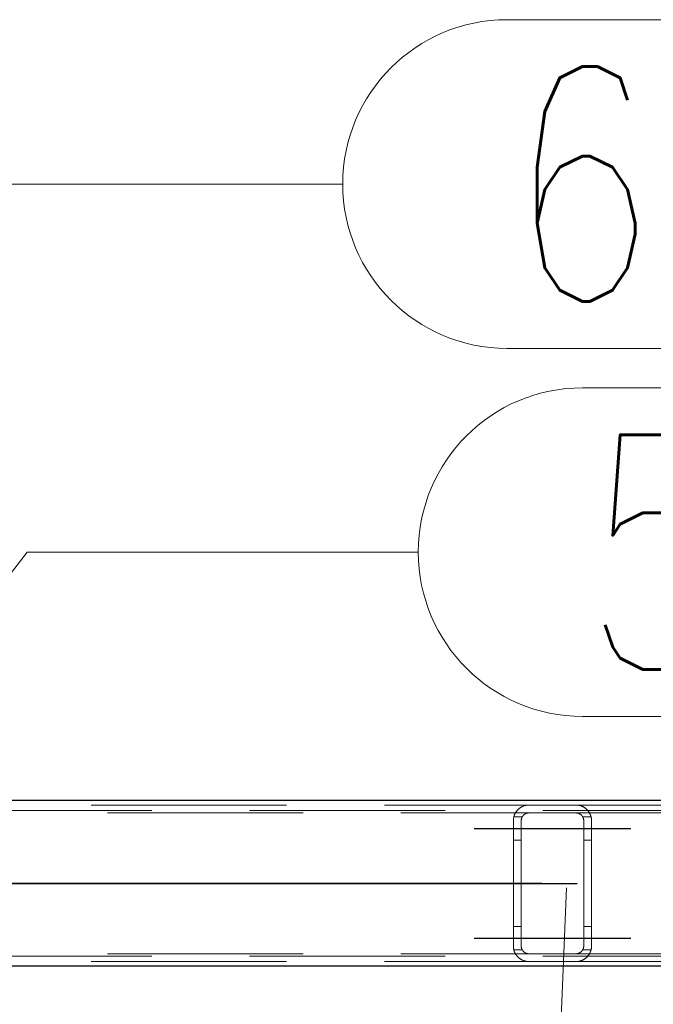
# Model space of a CAD drawing. Header units: millimetres. Extents: x -851 to 2, y 9346 to 10016.
# Tile 137 of 256: x -630.68 to -622.58, y 9574.24 to 9586.83. Entities that reach past the tile are written whole.
import ezdxf

# ---------------------------------------------------------------- set-up
doc = ezdxf.new("R2010")
doc.units = ezdxf.units.MM
doc.header["$LTSCALE"] = 10
doc.linetypes.add('HIDDEN', pattern=[0.375, 0.25, -0.125])
doc.linetypes.add('MITTE', pattern=[2, 1.25, -0.25, 0.25, -0.25])
for name, color, linetype, lineweight in [('PS_Hidden', 2, 'HIDDEN', 9), ('PS_Pos', 1, 'Continuous', 15), ('PS_Shape', 161, 'Continuous', 30), ('PS_SOLID', 7, 'Continuous', 30)]:
    doc.layers.add(name, color=color, linetype=linetype, lineweight=lineweight)
doc.layers.add('PS_Mid', color=5, linetype='MITTE')
doc.styles.add('simplex', font='simplex.shx', dxfattribs={"width": 0.75})

# ---------------------------------------------------------------- blocks, each defined once
blk = doc.blocks.new('*X706')
at = {"layer": 'PS_Hidden', "color": 2, "linetype": 'HIDDEN'}
for p, q in [((-633.517, 9576.79), (-624.168, 9576.79)), ((-624.299, 9576.742), (-624.296, 9576.745)), ((-624.296, 9576.745), (-624.292, 9576.747)), ((-624.292, 9576.747), (-624.289, 9576.75)), ((-624.289, 9576.75), (-624.285, 9576.753)), ((-624.285, 9576.753), (-624.281, 9576.756)), ((-624.281, 9576.756), (-624.277, 9576.758)), ((-624.277, 9576.758), (-624.273, 9576.761)), ((-624.273, 9576.761), (-624.268, 9576.763)), ((-624.268, 9576.763), (-624.264, 9576.766)), ((-624.264, 9576.766), (-624.259, 9576.768)), ((-624.259, 9576.768), (-624.255, 9576.771)), ((-624.255, 9576.771), (-624.25, 9576.773)), ((-624.25, 9576.773), (-624.245, 9576.775)), ((-624.245, 9576.775), (-624.24, 9576.777)), ((-624.24, 9576.777), (-624.234, 9576.779)), ((-624.234, 9576.779), (-624.229, 9576.781)), ((-624.229, 9576.781), (-624.223, 9576.783)), ((-624.223, 9576.783), (-624.218, 9576.784)), ((-624.218, 9576.784), (-624.211, 9576.786)), ((-624.211, 9576.786), (-624.205, 9576.787)), ((-624.205, 9576.787), (-624.198, 9576.788)), ((-624.198, 9576.788), (-624.191, 9576.789)), ((-624.191, 9576.789), (-624.183, 9576.79)), ((-624.183, 9576.79), (-624.176, 9576.79)), ((-624.176, 9576.79), (-624.168, 9576.79)), ((-624.168, 9576.79), (-623.568, 9576.79)), ((-623.568, 9576.79), (-614.168, 9576.79)), ((-623.568, 9576.79), (-623.561, 9576.79)), ((-623.561, 9576.79), (-623.554, 9576.79)), ((-623.554, 9576.79), (-623.547, 9576.789)), ((-623.547, 9576.789), (-623.54, 9576.788)), ((-623.54, 9576.788), (-623.533, 9576.787)), ((-623.533, 9576.787), (-623.526, 9576.786)), ((-623.526, 9576.786), (-623.519, 9576.784)), ((-623.519, 9576.784), (-623.513, 9576.783)), ((-623.513, 9576.783), (-623.507, 9576.781)), ((-623.507, 9576.781), (-623.502, 9576.779)), ((-623.502, 9576.779), (-623.497, 9576.777)), ((-623.497, 9576.777), (-623.492, 9576.775)), ((-623.492, 9576.775), (-623.487, 9576.773)), ((-623.487, 9576.773), (-623.482, 9576.771)), ((-623.482, 9576.771), (-623.477, 9576.768)), ((-623.477, 9576.768), (-623.472, 9576.766)), ((-623.472, 9576.766), (-623.468, 9576.763)), ((-623.468, 9576.763), (-623.463, 9576.76)), ((-623.463, 9576.76), (-623.459, 9576.758)), ((-623.459, 9576.758), (-623.455, 9576.755)), ((-623.455, 9576.755), (-623.451, 9576.752)), ((-623.451, 9576.752), (-623.447, 9576.749)), ((-623.447, 9576.749), (-623.443, 9576.746)), ((-623.443, 9576.746), (-623.439, 9576.743)), ((-486.492, 9576.72), (-781.692, 9576.72)), ((-633.308, 9576.69), (-624.168, 9576.69)), ((-624.367, 9576.615), (-624.366, 9576.619)), ((-624.366, 9576.619), (-624.365, 9576.624)), ((-624.365, 9576.629), (-624.364, 9576.634)), ((-624.365, 9576.624), (-624.365, 9576.629)), ((-624.364, 9576.634), (-624.363, 9576.638)), ((-624.363, 9576.638), (-624.361, 9576.643)), ((-624.255, 9576.64), (-624.362, 9576.64)), ((-624.361, 9576.643), (-624.36, 9576.647)), ((-624.36, 9576.647), (-624.359, 9576.652)), ((-624.359, 9576.652), (-624.357, 9576.656)), ((-624.357, 9576.656), (-624.356, 9576.661)), ((-624.356, 9576.661), (-624.354, 9576.665)), ((-624.354, 9576.665), (-624.352, 9576.67)), ((-624.352, 9576.67), (-624.35, 9576.674)), ((-624.35, 9576.674), (-624.348, 9576.678)), ((-624.348, 9576.678), (-624.346, 9576.682)), ((-624.346, 9576.682), (-624.344, 9576.686)), ((-624.344, 9576.686), (-624.342, 9576.69)), ((-624.342, 9576.69), (-624.339, 9576.694)), ((-624.339, 9576.694), (-624.337, 9576.698)), ((-624.337, 9576.698), (-624.334, 9576.702)), ((-624.334, 9576.702), (-624.332, 9576.706)), ((-624.332, 9576.706), (-624.329, 9576.709)), ((-624.329, 9576.709), (-624.326, 9576.713)), ((-624.326, 9576.713), (-624.324, 9576.716)), ((-624.324, 9576.716), (-624.321, 9576.72)), ((-624.321, 9576.72), (-624.318, 9576.723)), ((-624.318, 9576.723), (-624.315, 9576.727)), ((-624.315, 9576.727), (-624.312, 9576.73)), ((-624.312, 9576.73), (-624.309, 9576.733)), ((-624.309, 9576.733), (-624.305, 9576.736)), ((-624.305, 9576.736), (-624.302, 9576.739)), ((-624.302, 9576.739), (-624.299, 9576.742)), ((-624.264, 9576.619), (-624.265, 9576.617)), ((-624.263, 9576.621), (-624.264, 9576.619)), ((-624.262, 9576.626), (-624.263, 9576.624)), ((-624.263, 9576.624), (-624.263, 9576.621)), ((-624.261, 9576.628), (-624.262, 9576.626)), ((-624.26, 9576.63), (-624.261, 9576.628)), ((-624.259, 9576.632), (-624.26, 9576.63)), ((-624.258, 9576.634), (-624.259, 9576.632)), ((-624.257, 9576.636), (-624.258, 9576.634)), ((-624.256, 9576.638), (-624.257, 9576.636)), ((-624.255, 9576.64), (-624.256, 9576.638)), ((-624.254, 9576.642), (-624.255, 9576.64)), ((-624.253, 9576.644), (-624.254, 9576.642)), ((-624.251, 9576.646), (-624.253, 9576.644)), ((-624.25, 9576.648), (-624.251, 9576.646)), ((-624.249, 9576.65), (-624.25, 9576.648)), ((-624.247, 9576.652), (-624.249, 9576.65)), ((-624.246, 9576.654), (-624.247, 9576.652)), ((-624.244, 9576.655), (-624.246, 9576.654)), ((-624.243, 9576.657), (-624.244, 9576.655)), ((-624.241, 9576.659), (-624.243, 9576.657)), ((-624.24, 9576.661), (-624.241, 9576.659)), ((-624.238, 9576.662), (-624.24, 9576.661)), ((-624.236, 9576.664), (-624.238, 9576.662)), ((-624.234, 9576.665), (-624.236, 9576.664)), ((-624.233, 9576.667), (-624.234, 9576.665)), ((-624.231, 9576.668), (-624.233, 9576.667)), ((-624.229, 9576.67), (-624.231, 9576.668)), ((-624.227, 9576.671), (-624.229, 9576.67)), ((-624.225, 9576.673), (-624.227, 9576.671)), ((-624.223, 9576.674), (-624.225, 9576.673)), ((-624.22, 9576.676), (-624.223, 9576.674)), ((-624.218, 9576.677), (-624.22, 9576.676)), ((-624.216, 9576.678), (-624.218, 9576.677)), ((-624.213, 9576.68), (-624.216, 9576.678)), ((-624.211, 9576.681), (-624.213, 9576.68)), ((-624.208, 9576.682), (-624.211, 9576.681)), ((-624.205, 9576.683), (-624.208, 9576.682)), ((-624.203, 9576.684), (-624.205, 9576.683)), ((-624.2, 9576.685), (-624.203, 9576.684)), ((-624.197, 9576.686), (-624.2, 9576.685)), ((-624.194, 9576.687), (-624.197, 9576.686)), ((-624.191, 9576.688), (-624.194, 9576.687)), ((-624.188, 9576.688), (-624.191, 9576.688)), ((-624.185, 9576.689), (-624.188, 9576.688)), ((-624.182, 9576.689), (-624.185, 9576.689)), ((-624.178, 9576.69), (-624.182, 9576.689)), ((-624.175, 9576.69), (-624.178, 9576.69)), ((-624.172, 9576.69), (-624.175, 9576.69)), ((-624.168, 9576.69), (-624.172, 9576.69)), ((-623.568, 9576.69), (-624.168, 9576.69)), ((-623.568, 9576.69), (-614.168, 9576.69)), ((-623.565, 9576.69), (-623.568, 9576.69)), ((-623.562, 9576.69), (-623.565, 9576.69)), ((-623.559, 9576.69), (-623.562, 9576.69)), ((-623.555, 9576.689), (-623.559, 9576.69)), ((-623.552, 9576.689), (-623.555, 9576.689)), ((-623.549, 9576.688), (-623.552, 9576.689)), ((-623.545, 9576.688), (-623.549, 9576.688)), ((-623.542, 9576.687), (-623.545, 9576.688)), ((-623.539, 9576.686), (-623.542, 9576.687)), ((-623.536, 9576.685), (-623.539, 9576.686)), ((-623.533, 9576.684), (-623.536, 9576.685)), ((-623.531, 9576.683), (-623.533, 9576.684)), ((-623.528, 9576.682), (-623.531, 9576.683)), ((-623.525, 9576.681), (-623.528, 9576.682)), ((-623.523, 9576.679), (-623.525, 9576.681)), ((-623.52, 9576.678), (-623.523, 9576.679)), ((-623.518, 9576.677), (-623.52, 9576.678)), ((-623.515, 9576.675), (-623.518, 9576.677)), ((-623.513, 9576.674), (-623.515, 9576.675)), ((-623.511, 9576.672), (-623.513, 9576.674)), ((-623.509, 9576.67), (-623.511, 9576.672)), ((-623.507, 9576.669), (-623.509, 9576.67)), ((-623.505, 9576.667), (-623.507, 9576.669)), ((-623.503, 9576.666), (-623.505, 9576.667)), ((-623.501, 9576.664), (-623.503, 9576.666)), ((-623.499, 9576.662), (-623.501, 9576.664)), ((-623.497, 9576.661), (-623.499, 9576.662)), ((-623.496, 9576.659), (-623.497, 9576.661)), ((-623.494, 9576.657), (-623.496, 9576.659)), ((-623.493, 9576.656), (-623.494, 9576.657)), ((-623.491, 9576.654), (-623.493, 9576.656)), ((-623.49, 9576.652), (-623.491, 9576.654)), ((-623.488, 9576.65), (-623.49, 9576.652)), ((-623.487, 9576.648), (-623.488, 9576.65)), ((-623.486, 9576.647), (-623.487, 9576.648)), ((-623.484, 9576.645), (-623.486, 9576.647)), ((-623.483, 9576.643), (-623.484, 9576.645)), ((-623.482, 9576.641), (-623.483, 9576.643)), ((-623.481, 9576.639), (-623.482, 9576.641)), ((-623.375, 9576.64), (-623.482, 9576.64)), ((-623.48, 9576.637), (-623.481, 9576.639)), ((-623.479, 9576.635), (-623.48, 9576.637)), ((-623.478, 9576.633), (-623.479, 9576.635)), ((-623.477, 9576.631), (-623.478, 9576.633)), ((-623.476, 9576.629), (-623.477, 9576.631)), ((-623.475, 9576.627), (-623.476, 9576.629)), ((-623.474, 9576.624), (-623.475, 9576.627)), ((-623.474, 9576.622), (-623.474, 9576.624)), ((-623.473, 9576.62), (-623.474, 9576.622)), ((-623.472, 9576.618), (-623.473, 9576.62)), ((-623.439, 9576.743), (-623.436, 9576.74)), ((-623.436, 9576.74), (-623.432, 9576.737)), ((-623.432, 9576.737), (-623.429, 9576.734)), ((-623.429, 9576.734), (-623.426, 9576.731)), ((-623.426, 9576.731), (-623.423, 9576.728)), ((-623.423, 9576.728), (-623.42, 9576.725)), ((-623.42, 9576.725), (-623.417, 9576.721)), ((-623.417, 9576.721), (-623.414, 9576.718)), ((-623.414, 9576.718), (-623.412, 9576.715)), ((-623.412, 9576.715), (-623.409, 9576.711)), ((-623.409, 9576.711), (-623.406, 9576.707)), ((-623.406, 9576.707), (-623.404, 9576.704)), ((-623.404, 9576.704), (-623.401, 9576.7)), ((-623.401, 9576.7), (-623.399, 9576.696)), ((-623.399, 9576.696), (-623.396, 9576.692)), ((-623.396, 9576.692), (-623.394, 9576.688)), ((-623.394, 9576.688), (-623.392, 9576.684)), ((-623.392, 9576.684), (-623.39, 9576.68)), ((-623.39, 9576.68), (-623.388, 9576.676)), ((-623.388, 9576.676), (-623.386, 9576.672)), ((-623.386, 9576.672), (-623.384, 9576.668)), ((-623.384, 9576.668), (-623.382, 9576.663)), ((-623.382, 9576.663), (-623.381, 9576.659)), ((-623.381, 9576.659), (-623.379, 9576.655)), ((-623.379, 9576.655), (-623.378, 9576.65)), ((-623.378, 9576.65), (-623.376, 9576.646)), ((-623.376, 9576.646), (-623.375, 9576.641)), ((-623.375, 9576.641), (-623.374, 9576.637)), ((-623.374, 9576.637), (-623.373, 9576.632)), ((-623.373, 9576.632), (-623.372, 9576.628)), ((-623.372, 9576.628), (-623.371, 9576.623)), ((-623.371, 9576.623), (-623.37, 9576.618)), ((-623.37, 9576.618), (-623.37, 9576.614)), ((-624.368, 9576.605), (-624.367, 9576.61)), ((-624.368, 9576.6), (-624.368, 9576.605)), ((-624.368, 9576.595), (-624.368, 9576.6)), ((-624.368, 9576.59), (-624.368, 9576.595)), ((-624.368, 9574.99), (-624.368, 9576.59)), ((-624.367, 9576.61), (-624.367, 9576.615)), ((-624.267, 9576.604), (-624.268, 9576.601)), ((-624.268, 9576.601), (-624.268, 9576.599)), ((-624.268, 9576.599), (-624.268, 9576.597)), ((-624.268, 9576.597), (-624.268, 9576.595)), ((-624.268, 9576.595), (-624.268, 9576.593)), ((-624.268, 9576.593), (-624.268, 9576.59)), ((-624.268, 9576.59), (-624.268, 9574.99)), ((-624.268, 9576.59), (-624.268, 9576.59)), ((-624.266, 9576.61), (-624.267, 9576.608)), ((-624.267, 9576.608), (-624.267, 9576.606)), ((-624.267, 9576.606), (-624.267, 9576.604)), ((-624.265, 9576.615), (-624.266, 9576.613)), ((-624.266, 9576.613), (-624.266, 9576.61)), ((-624.265, 9576.617), (-624.265, 9576.615)), ((-623.472, 9576.616), (-623.472, 9576.618)), ((-623.471, 9576.614), (-623.472, 9576.616)), ((-623.471, 9576.612), (-623.471, 9576.614)), ((-623.47, 9576.61), (-623.471, 9576.612)), ((-623.47, 9576.607), (-623.47, 9576.61)), ((-623.47, 9576.605), (-623.47, 9576.607)), ((-623.469, 9576.603), (-623.47, 9576.605)), ((-623.469, 9576.601), (-623.469, 9576.603)), ((-623.469, 9576.599), (-623.469, 9576.601)), ((-623.469, 9576.597), (-623.469, 9576.599)), ((-623.468, 9576.595), (-623.469, 9576.597)), ((-623.468, 9576.592), (-623.468, 9576.595)), ((-623.468, 9576.59), (-623.468, 9576.592)), ((-623.468, 9574.99), (-623.468, 9576.59)), ((-623.37, 9576.614), (-623.369, 9576.609)), ((-623.369, 9576.609), (-623.369, 9576.604)), ((-623.369, 9576.604), (-623.369, 9576.6)), ((-623.369, 9576.6), (-623.368, 9576.595)), ((-623.368, 9576.595), (-623.368, 9576.59)), ((-623.368, 9576.59), (-623.368, 9574.99)), ((-623.368, 9576.59), (-623.368, 9576.59)), ((-624.268, 9576.34), (-624.368, 9576.34)), ((-623.368, 9576.34), (-623.468, 9576.34)), ((-624.268, 9575.24), (-624.368, 9575.24)), ((-623.368, 9575.24), (-623.468, 9575.24)), ((-624.368, 9574.985), (-624.368, 9574.99)), ((-624.368, 9574.981), (-624.368, 9574.985)), ((-624.268, 9574.99), (-624.268, 9574.988)), ((-624.268, 9574.988), (-624.268, 9574.986)), ((-624.268, 9574.986), (-624.268, 9574.984)), ((-624.268, 9574.984), (-624.268, 9574.981)), ((-623.469, 9574.984), (-623.468, 9574.986)), ((-623.469, 9574.982), (-623.469, 9574.984)), ((-623.468, 9574.988), (-623.468, 9574.99)), ((-623.468, 9574.99), (-623.468, 9574.99)), ((-623.468, 9574.986), (-623.468, 9574.988)), ((-623.368, 9574.986), (-623.369, 9574.981)), ((-623.368, 9574.99), (-623.368, 9574.986)), ((-486.492, 9574.86), (-781.692, 9574.86)), ((-633.308, 9574.89), (-624.168, 9574.89)), ((-624.368, 9574.976), (-624.368, 9574.981)), ((-624.367, 9574.971), (-624.368, 9574.976)), ((-624.367, 9574.966), (-624.367, 9574.971)), ((-624.366, 9574.961), (-624.367, 9574.966)), ((-624.365, 9574.957), (-624.366, 9574.961)), ((-624.365, 9574.952), (-624.365, 9574.957)), ((-624.364, 9574.947), (-624.365, 9574.952)), ((-624.363, 9574.943), (-624.364, 9574.947)), ((-624.361, 9574.938), (-624.363, 9574.943)), ((-624.255, 9574.94), (-624.362, 9574.94)), ((-624.36, 9574.933), (-624.361, 9574.938)), ((-624.359, 9574.929), (-624.36, 9574.933)), ((-624.357, 9574.924), (-624.359, 9574.929)), ((-624.356, 9574.92), (-624.357, 9574.924)), ((-624.354, 9574.916), (-624.356, 9574.92)), ((-624.352, 9574.911), (-624.354, 9574.916)), ((-624.35, 9574.907), (-624.352, 9574.911)), ((-624.348, 9574.903), (-624.35, 9574.907)), ((-624.346, 9574.899), (-624.348, 9574.903)), ((-624.344, 9574.895), (-624.346, 9574.899)), ((-624.342, 9574.89), (-624.344, 9574.895)), ((-624.339, 9574.887), (-624.342, 9574.89)), ((-624.337, 9574.883), (-624.339, 9574.887)), ((-624.334, 9574.879), (-624.337, 9574.883)), ((-624.332, 9574.875), (-624.334, 9574.879)), ((-624.329, 9574.871), (-624.332, 9574.875)), ((-624.326, 9574.868), (-624.329, 9574.871)), ((-624.324, 9574.864), (-624.326, 9574.868)), ((-624.321, 9574.861), (-624.324, 9574.864)), ((-624.318, 9574.858), (-624.321, 9574.861)), ((-624.315, 9574.854), (-624.318, 9574.858)), ((-624.268, 9574.981), (-624.268, 9574.979)), ((-624.268, 9574.979), (-624.267, 9574.977)), ((-624.267, 9574.977), (-624.267, 9574.975)), ((-624.267, 9574.975), (-624.267, 9574.973)), ((-624.267, 9574.973), (-624.266, 9574.97)), ((-624.266, 9574.97), (-624.266, 9574.968)), ((-624.266, 9574.968), (-624.265, 9574.966)), ((-624.265, 9574.966), (-624.265, 9574.964)), ((-624.265, 9574.964), (-624.264, 9574.962)), ((-624.264, 9574.962), (-624.263, 9574.959)), ((-624.263, 9574.959), (-624.263, 9574.957)), ((-624.263, 9574.957), (-624.262, 9574.955)), ((-624.262, 9574.955), (-624.261, 9574.953)), ((-624.261, 9574.953), (-624.26, 9574.951)), ((-624.26, 9574.951), (-624.259, 9574.949)), ((-624.259, 9574.949), (-624.258, 9574.947)), ((-624.258, 9574.947), (-624.257, 9574.945)), ((-624.257, 9574.945), (-624.256, 9574.942)), ((-624.256, 9574.942), (-624.255, 9574.94)), ((-624.255, 9574.94), (-624.254, 9574.938)), ((-624.254, 9574.938), (-624.253, 9574.937)), ((-624.253, 9574.937), (-624.251, 9574.935)), ((-624.251, 9574.935), (-624.25, 9574.933)), ((-624.25, 9574.933), (-624.249, 9574.931)), ((-624.249, 9574.931), (-624.247, 9574.929)), ((-624.247, 9574.929), (-624.246, 9574.927)), ((-624.246, 9574.927), (-624.244, 9574.925)), ((-624.244, 9574.925), (-624.243, 9574.924)), ((-624.243, 9574.924), (-624.241, 9574.922)), ((-624.241, 9574.922), (-624.24, 9574.92)), ((-624.24, 9574.92), (-624.238, 9574.918)), ((-624.238, 9574.918), (-624.236, 9574.917)), ((-624.236, 9574.917), (-624.234, 9574.915)), ((-624.234, 9574.915), (-624.233, 9574.914)), ((-624.233, 9574.914), (-624.231, 9574.912)), ((-624.231, 9574.912), (-624.229, 9574.911)), ((-624.229, 9574.911), (-624.227, 9574.909)), ((-624.227, 9574.909), (-624.225, 9574.908)), ((-624.225, 9574.908), (-624.223, 9574.906)), ((-624.223, 9574.906), (-624.22, 9574.905)), ((-624.22, 9574.905), (-624.218, 9574.904)), ((-624.218, 9574.904), (-624.216, 9574.902)), ((-624.216, 9574.902), (-624.213, 9574.901)), ((-624.213, 9574.901), (-624.211, 9574.9)), ((-624.211, 9574.9), (-624.208, 9574.899)), ((-624.208, 9574.899), (-624.205, 9574.897)), ((-624.205, 9574.897), (-624.203, 9574.896)), ((-624.203, 9574.896), (-624.2, 9574.895)), ((-624.2, 9574.895), (-624.197, 9574.895)), ((-624.197, 9574.895), (-624.194, 9574.894)), ((-624.194, 9574.894), (-624.191, 9574.893)), ((-624.191, 9574.893), (-624.188, 9574.892)), ((-624.188, 9574.892), (-624.185, 9574.892)), ((-624.185, 9574.892), (-624.182, 9574.891)), ((-624.182, 9574.891), (-624.178, 9574.891)), ((-624.178, 9574.891), (-624.175, 9574.891)), ((-624.175, 9574.891), (-624.172, 9574.89)), ((-624.172, 9574.89), (-624.168, 9574.89)), ((-624.168, 9574.89), (-623.568, 9574.89)), ((-623.568, 9574.89), (-614.168, 9574.89)), ((-623.568, 9574.89), (-623.565, 9574.89)), ((-623.565, 9574.89), (-623.562, 9574.891)), ((-623.562, 9574.891), (-623.559, 9574.891)), ((-623.559, 9574.891), (-623.555, 9574.891)), ((-623.555, 9574.891), (-623.552, 9574.892)), ((-623.552, 9574.892), (-623.549, 9574.892)), ((-623.549, 9574.892), (-623.545, 9574.893)), ((-623.545, 9574.893), (-623.542, 9574.894)), ((-623.542, 9574.894), (-623.539, 9574.895)), ((-623.539, 9574.895), (-623.536, 9574.896)), ((-623.536, 9574.896), (-623.533, 9574.897)), ((-623.533, 9574.897), (-623.531, 9574.898)), ((-623.531, 9574.898), (-623.528, 9574.899)), ((-623.528, 9574.899), (-623.525, 9574.9)), ((-623.525, 9574.9), (-623.523, 9574.901)), ((-623.523, 9574.901), (-623.52, 9574.903)), ((-623.52, 9574.903), (-623.518, 9574.904)), ((-623.518, 9574.904), (-623.515, 9574.906)), ((-623.515, 9574.906), (-623.513, 9574.907)), ((-623.513, 9574.907), (-623.511, 9574.909)), ((-623.511, 9574.909), (-623.509, 9574.91)), ((-623.509, 9574.91), (-623.507, 9574.912)), ((-623.507, 9574.912), (-623.505, 9574.913)), ((-623.505, 9574.913), (-623.503, 9574.915)), ((-623.503, 9574.915), (-623.501, 9574.917)), ((-623.501, 9574.917), (-623.499, 9574.918)), ((-623.499, 9574.918), (-623.497, 9574.92)), ((-623.497, 9574.92), (-623.496, 9574.922)), ((-623.496, 9574.922), (-623.494, 9574.923)), ((-623.494, 9574.923), (-623.493, 9574.925)), ((-623.493, 9574.925), (-623.491, 9574.927)), ((-623.491, 9574.927), (-623.49, 9574.929)), ((-623.49, 9574.929), (-623.488, 9574.93)), ((-623.488, 9574.93), (-623.487, 9574.932)), ((-623.487, 9574.932), (-623.486, 9574.934)), ((-623.486, 9574.934), (-623.484, 9574.936)), ((-623.484, 9574.936), (-623.483, 9574.938)), ((-623.483, 9574.938), (-623.482, 9574.94)), ((-623.482, 9574.94), (-623.481, 9574.942)), ((-623.375, 9574.94), (-623.482, 9574.94)), ((-623.481, 9574.942), (-623.48, 9574.944)), ((-623.48, 9574.944), (-623.479, 9574.946)), ((-623.479, 9574.946), (-623.478, 9574.948)), ((-623.478, 9574.948), (-623.477, 9574.95)), ((-623.477, 9574.95), (-623.476, 9574.952)), ((-623.476, 9574.952), (-623.475, 9574.954)), ((-623.475, 9574.954), (-623.474, 9574.956)), ((-623.474, 9574.958), (-623.473, 9574.96)), ((-623.474, 9574.956), (-623.474, 9574.958)), ((-623.473, 9574.96), (-623.472, 9574.963)), ((-623.472, 9574.965), (-623.471, 9574.967)), ((-623.472, 9574.963), (-623.472, 9574.965)), ((-623.471, 9574.969), (-623.47, 9574.971)), ((-623.471, 9574.967), (-623.471, 9574.969)), ((-623.47, 9574.975), (-623.469, 9574.978)), ((-623.47, 9574.973), (-623.47, 9574.975)), ((-623.47, 9574.971), (-623.47, 9574.973)), ((-623.469, 9574.98), (-623.469, 9574.982)), ((-623.469, 9574.978), (-623.469, 9574.98)), ((-623.417, 9574.859), (-623.42, 9574.856)), ((-623.414, 9574.863), (-623.417, 9574.859)), ((-623.412, 9574.866), (-623.414, 9574.863)), ((-623.409, 9574.87), (-623.412, 9574.866)), ((-623.406, 9574.873), (-623.409, 9574.87)), ((-623.404, 9574.877), (-623.406, 9574.873)), ((-623.401, 9574.881), (-623.404, 9574.877)), ((-623.399, 9574.885), (-623.401, 9574.881)), ((-623.396, 9574.888), (-623.399, 9574.885)), ((-623.394, 9574.892), (-623.396, 9574.888)), ((-623.392, 9574.896), (-623.394, 9574.892)), ((-623.39, 9574.9), (-623.392, 9574.896)), ((-623.388, 9574.905), (-623.39, 9574.9)), ((-623.386, 9574.909), (-623.388, 9574.905)), ((-623.384, 9574.913), (-623.386, 9574.909)), ((-623.382, 9574.917), (-623.384, 9574.913)), ((-623.381, 9574.922), (-623.382, 9574.917)), ((-623.379, 9574.926), (-623.381, 9574.922)), ((-623.378, 9574.93), (-623.379, 9574.926)), ((-623.376, 9574.935), (-623.378, 9574.93)), ((-623.375, 9574.939), (-623.376, 9574.935)), ((-623.374, 9574.944), (-623.375, 9574.939)), ((-623.373, 9574.949), (-623.374, 9574.944)), ((-623.372, 9574.953), (-623.373, 9574.949)), ((-623.371, 9574.958), (-623.372, 9574.953)), ((-623.37, 9574.962), (-623.371, 9574.958)), ((-623.369, 9574.972), (-623.37, 9574.967)), ((-623.37, 9574.967), (-623.37, 9574.962)), ((-623.369, 9574.981), (-623.369, 9574.976)), ((-623.369, 9574.976), (-623.369, 9574.972)), ((-633.517, 9574.79), (-624.168, 9574.79)), ((-624.312, 9574.851), (-624.315, 9574.854)), ((-624.309, 9574.848), (-624.312, 9574.851)), ((-624.305, 9574.845), (-624.309, 9574.848)), ((-624.302, 9574.842), (-624.305, 9574.845)), ((-624.299, 9574.839), (-624.302, 9574.842)), ((-624.296, 9574.836), (-624.299, 9574.839)), ((-624.292, 9574.833), (-624.296, 9574.836)), ((-624.289, 9574.831), (-624.292, 9574.833)), ((-624.285, 9574.828), (-624.289, 9574.831)), ((-624.281, 9574.825), (-624.285, 9574.828)), ((-624.277, 9574.822), (-624.281, 9574.825)), ((-624.273, 9574.82), (-624.277, 9574.822)), ((-624.268, 9574.817), (-624.273, 9574.82)), ((-624.264, 9574.815), (-624.268, 9574.817)), ((-624.259, 9574.812), (-624.264, 9574.815)), ((-624.255, 9574.81), (-624.259, 9574.812)), ((-624.25, 9574.808), (-624.255, 9574.81)), ((-624.245, 9574.806), (-624.25, 9574.808)), ((-624.24, 9574.803), (-624.245, 9574.806)), ((-624.234, 9574.802), (-624.24, 9574.803)), ((-624.229, 9574.8), (-624.234, 9574.802)), ((-624.223, 9574.798), (-624.229, 9574.8)), ((-624.218, 9574.797), (-624.223, 9574.798)), ((-624.211, 9574.795), (-624.218, 9574.797)), ((-624.205, 9574.794), (-624.211, 9574.795)), ((-624.198, 9574.793), (-624.205, 9574.794)), ((-624.191, 9574.792), (-624.198, 9574.793)), ((-624.183, 9574.791), (-624.191, 9574.792)), ((-624.176, 9574.791), (-624.183, 9574.791)), ((-624.168, 9574.79), (-624.176, 9574.791)), ((-623.568, 9574.79), (-624.168, 9574.79)), ((-623.561, 9574.791), (-623.568, 9574.79)), ((-623.568, 9574.79), (-614.168, 9574.79)), ((-623.568, 9574.79), (-623.568, 9574.79)), ((-623.554, 9574.791), (-623.561, 9574.791)), ((-623.547, 9574.792), (-623.554, 9574.791)), ((-623.54, 9574.792), (-623.547, 9574.792)), ((-623.533, 9574.794), (-623.54, 9574.792)), ((-623.526, 9574.795), (-623.533, 9574.794)), ((-623.519, 9574.796), (-623.526, 9574.795)), ((-623.513, 9574.798), (-623.519, 9574.796)), ((-623.507, 9574.8), (-623.513, 9574.798)), ((-623.502, 9574.802), (-623.507, 9574.8)), ((-623.497, 9574.804), (-623.502, 9574.802)), ((-623.492, 9574.806), (-623.497, 9574.804)), ((-623.487, 9574.808), (-623.492, 9574.806)), ((-623.482, 9574.81), (-623.487, 9574.808)), ((-623.477, 9574.813), (-623.482, 9574.81)), ((-623.472, 9574.815), (-623.477, 9574.813)), ((-623.468, 9574.818), (-623.472, 9574.815)), ((-623.463, 9574.82), (-623.468, 9574.818)), ((-623.459, 9574.823), (-623.463, 9574.82)), ((-623.455, 9574.826), (-623.459, 9574.823)), ((-623.451, 9574.829), (-623.455, 9574.826)), ((-623.447, 9574.832), (-623.451, 9574.829)), ((-623.443, 9574.835), (-623.447, 9574.832)), ((-623.439, 9574.838), (-623.443, 9574.835)), ((-623.436, 9574.841), (-623.439, 9574.838)), ((-623.432, 9574.844), (-623.436, 9574.841)), ((-623.429, 9574.847), (-623.432, 9574.844)), ((-623.426, 9574.85), (-623.429, 9574.847)), ((-623.423, 9574.853), (-623.426, 9574.85)), ((-623.42, 9574.856), (-623.423, 9574.853))]:
    blk.add_line(p, q, dxfattribs=at)
at = {"layer": 'PS_Mid', "color": 5, "linetype": 'MITTE'}
for p, q in [((-624.868, 9576.49), (-623.768, 9576.49)), ((-624.868, 9576.49), (-623.768, 9576.49)), ((-623.968, 9576.49), (-622.868, 9576.49)), ((-623.968, 9576.49), (-622.868, 9576.49)), ((-484.003, 9575.79), (-784.181, 9575.79)), ((-636.052, 9575.79), (-581.684, 9575.79)), ((-623.868, 9575.79), (-623.868, 9575.79)), ((-624.868, 9575.09), (-623.768, 9575.09)), ((-624.868, 9575.09), (-623.768, 9575.09)), ((-623.968, 9575.09), (-622.868, 9575.09)), ((-623.968, 9575.09), (-622.868, 9575.09))]:
    blk.add_line(p, q, dxfattribs=at)
at = {"layer": 'PS_SOLID', "color": 7, "linetype": 'Continuous'}
for p, q in [((-486.492, 9576.85), (-781.692, 9576.85)), ((-486.492, 9574.73), (-781.692, 9574.73))]:
    blk.add_line(p, q, dxfattribs=at)
blk = doc.blocks.new('*X748')
at = {"color": 1}
for p, q in [((-623.484, 9582.123), (-617.806, 9582.123)), ((-633.868, 9575.79), (-630.584, 9580.023)), ((-630.584, 9580.023), (-625.584, 9580.023)), ((-623.484, 9577.923), (-617.806, 9577.923))]:
    blk.add_line(p, q, dxfattribs=at)
for centre, start, end in [((-623.484, 9580.023), 90, 270), ((-617.806, 9580.023), 270, 90)]:
    blk.add_arc(centre, 2.1, start, end, dxfattribs=at)
at = {"color": 30, "style": 'simplex', "width": 0.75}
blk.add_text('569', height=3, dxfattribs=at).set_placement((-623.484, 9578.523))
blk = doc.blocks.new('*X749')
at = {"color": 1}
for p, q in [((-624.45, 9586.827), (-618.985, 9586.827)), ((-633.868, 9576.998), (-631.55, 9584.727)), ((-631.55, 9584.727), (-626.55, 9584.727)), ((-624.45, 9582.627), (-618.985, 9582.627))]:
    blk.add_line(p, q, dxfattribs=at)
for centre, start, end in [((-624.45, 9584.727), 90, 270), ((-618.985, 9584.727), 270, 90)]:
    blk.add_arc(centre, 2.1, start, end, dxfattribs=at)
at = {"color": 30, "style": 'simplex', "width": 0.75}
blk.add_text('614', height=3, dxfattribs=at).set_placement((-624.45, 9583.227))
blk = doc.blocks.new('*X1356')
at = {"color": 1}
for p, q in [((-623.69, 9575.733), (-623.948, 9569.328)), ((-636.833, 9571.428), (-631.048, 9571.428)), ((-628.948, 9569.328), (-623.948, 9569.328)), ((-636.833, 9567.228), (-631.048, 9567.228))]:
    blk.add_line(p, q, dxfattribs=at)
for centre, start, end in [((-636.833, 9569.328), 90, 270), ((-631.048, 9569.328), 270, 90)]:
    blk.add_arc(centre, 2.1, start, end, dxfattribs=at)
at = {"color": 30, "style": 'simplex', "width": 0.75}
blk.add_text('590', height=3, dxfattribs=at).set_placement((-636.833, 9567.828))

msp = doc.modelspace()

# ---------------------------------------------------------------- block references
at = {"layer": 'PS_Pos'}
for name in ['*X749', '*X748', '*X1356']:
    msp.add_blockref(name, (0, 0), dxfattribs=at)
at = {"layer": 'PS_Shape', "color": 31}
msp.add_blockref('*X706', (0, 0), dxfattribs=at)

doc.saveas('drawing.dxf')
